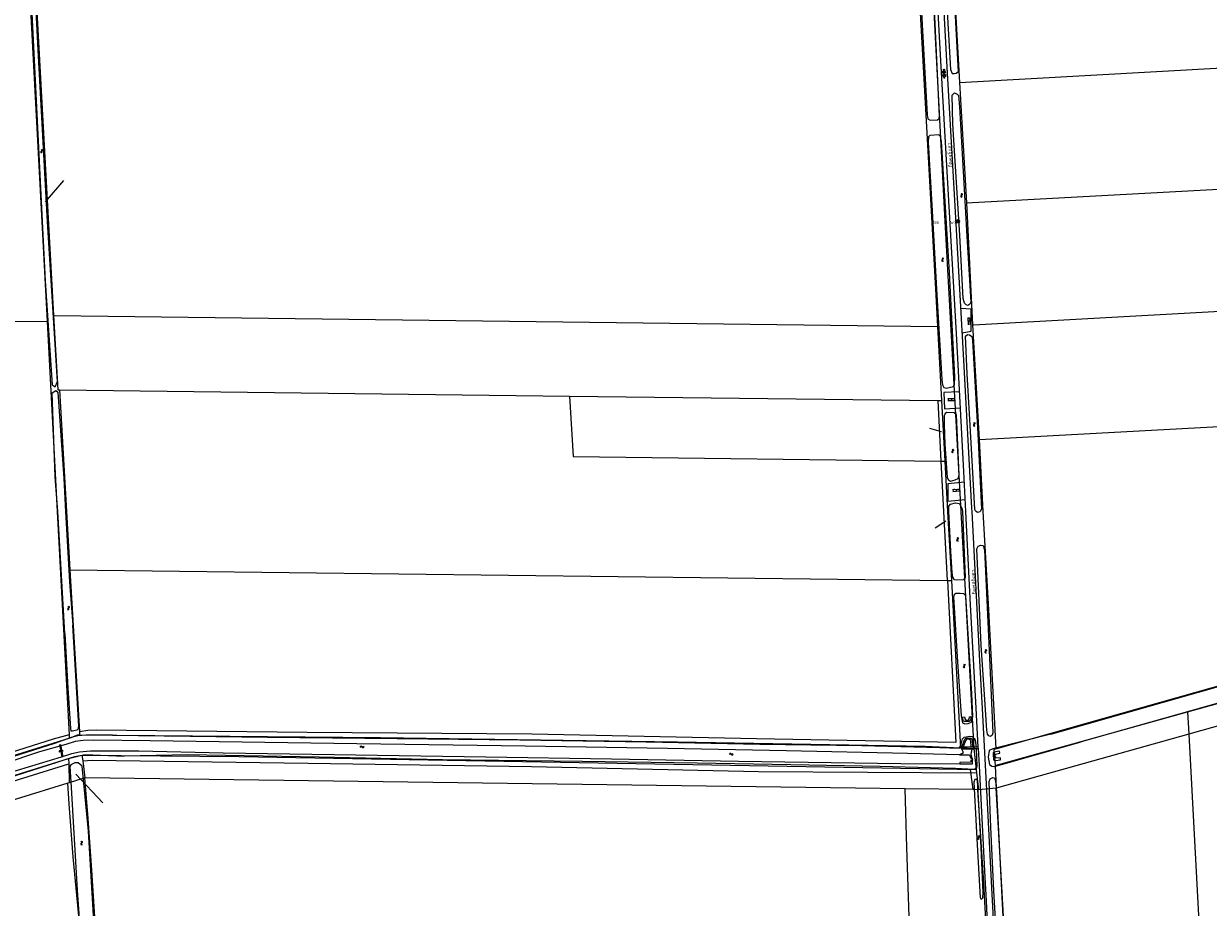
# Model space of a CAD drawing. Header units: metres. Extents: x 51973 to 58000, y 375000 to 380663.
# Tile 17 of 56: x 56212 to 57000, y 375736 to 376325. Entities that reach past the tile are written whole.
import ezdxf
from ezdxf.enums import TextEntityAlignment as Align

# ---------------------------------------------------------------- set-up
doc = ezdxf.new("R2010")
doc.units = ezdxf.units.M
doc.header["$LTSCALE"] = 0.1
doc.layers.get('0').update_dxf_attribs({"linetype": 'CONTINUOUS'})
doc.layers.add('B-WA-OG-TOPOGRAFIE-G', color=253, linetype='CONTINUOUS')
doc.styles.add('ISOCP', font='ISOCP.shx', dxfattribs={"height": 1.8})

# ---------------------------------------------------------------- blocks, each defined once
blk = doc.blocks.new('BIJPIJL')
at = {"color": 0}
blk.add_line((0, 0), (1, 0), dxfattribs=at)
blk = doc.blocks.new('S05')
at = {"color": 0}
for p, q in [((0.08, 0.3), (0.38, 0.59)), ((0.11, -0.19), (0.41, 0.09)), ((0.38, 0.59), (0.68, 0.71)), ((0.41, 0.09), (0.71, 0.21)), ((0.68, 0.71), (1.01, 0.62)), ((0.71, 0.21), (1.02, 0.12)), ((1.01, 0.62), (1.33, 0.37)), ((1.02, 0.12), (1.36, -0.12)), ((1.33, 0.37), (1.66, 0.13)), ((1.66, 0.13), (1.97, 0.04)), ((1.97, 0.04), (2.28, 0.16)), ((2.28, 0.16), (2.58, 0.44)), ((1.36, -0.12), (1.68, -0.37)), ((1.68, -0.37), (2, -0.46)), ((2, -0.46), (2.31, -0.33)), ((2.31, -0.33), (2.61, -0.05))]:
    blk.add_line(p, q, dxfattribs=at)
blk = doc.blocks.new('M01')
at = {"color": 0}
for radius in [1.05, 0.625]:
    blk.add_circle((0, 0), radius, dxfattribs=at)
blk = doc.blocks.new('S022')
at = {"color": 0}
for p, q in [((0.01, 1.15), (0.31, 1.15)), ((0.31, -2.3), (0.31, 2.3)), ((0.31, 2.1), (1.51, 2.1)), ((0.31, 0), (1.51, 0)), ((1.51, -2.3), (1.51, 2.3)), ((1.51, 1.05), (1.81, 1.05)), ((0.01, -1.15), (0.31, -1.15)), ((0.31, -2.1), (1.51, -2.1)), ((1.51, -1.05), (1.81, -1.05))]:
    blk.add_line(p, q, dxfattribs=at)
blk = doc.blocks.new('S016')
at = {"color": 0, "linetype": 'Continuous'}
for points in [[(0.01, -0.38), (2.65, 1.15)], [(2.65, -1.15), (0.01, 0.38)], [(5.07, -1.15), (1.09, 1.15)], [(1.09, -1.15), (5.07, 1.15)], [(6.16, -0.38), (3.51, 1.15)], [(3.51, -1.15), (6.16, 0.37)]]:
    blk.add_lwpolyline(points, dxfattribs=at)

msp = doc.modelspace()

# ---------------------------------------------------------------- linework, layer by layer
at = {"layer": 'B-WA-OG-TOPOGRAFIE-G'}
for points in [[(56802.99, 376612.057), (56825.044, 376193.14), (56835.717, 376000)], [(56803.901, 376417.73), (56807.81, 376347.85), (56818.79, 376148.15), (56820.151, 376123.176)], [(56806.832, 376380.502), (56813.358, 376264.051), (56813.663, 376261.386), (56815.18, 376260.575), (56820.123, 376260.736), (56821.201, 376261.591), (56821.529, 376263.205), (56817.685, 376343.754), (56813.639, 376409.967), (56811.811, 376412.344), (56808.548, 376412.504), (56806.579, 376411.786), (56805.285, 376410.252), (56805.108, 376407.64), (56806.832, 376380.502)], [(56212.748, 376400.903), (56212.75, 376400.87), (56227.389, 376126.429)], [(56828.269, 376406.215), (56831.18, 376349.09), (56834.895, 376285.577)], [(56823.564, 376387.487), (56828.82, 376294.328), (56830.02, 376291.652), (56831.215, 376291.538), (56832.684, 376291.865), (56834.082, 376292.922), (56833.89, 376296.576), (56828.624, 376396.493)], [(56217.626, 376385.804), (56217.63, 376385.74), (56231.609, 376130.365)], [(56839.061, 376000), (56837.708, 376026.513), (56832.769, 376118.352), (56827.888, 376202.954), (56822.065, 376304.089), (56817.571, 376389.153)], [(56821.174, 376390.596), (56826.382, 376295.701), (56831.507, 376207.233), (56837.296, 376104.577), (56842.832, 376002.203), (56842.949, 376000)], [(56225.948, 376153.474), (56230.619, 376084.141), (56232.582, 376082.798), (56234.086, 376086.419), (56227.574, 376192.77), (56221.211, 376307.261), (56217.477, 376381.065), (56216.186, 376382.244), (56214.567, 376380.999), (56218.398, 376304.984), (56223.046, 376210.781), (56225.948, 376153.474)], [(56834.895, 376285.577), (57232.441, 376307.722)], [(56834.895, 376285.577), (56839.584, 376205.426)], [(56830.387, 376257.777), (56830.042, 376277.083), (56831.44, 376278.598), (56833.155, 376277.757), (56834.221, 376276.873), (56834.904, 376269.402), (56839.803, 376183.287), (56842.306, 376139.18), (56841.774, 376137.957), (56840.323, 376137.164), (56839.348, 376137.525), (56838.05, 376138.541), (56837.32, 376141.702), (56835.1, 376183.835), (56830.387, 376257.777)], [(56819.744, 376144.067), (56822.957, 376087.877), (56823.45, 376084.148), (56824.365, 376082.364), (56826.042, 376082.044), (56830.791, 376083.024), (56831.579, 376084.269), (56831.803, 376089.519), (56828.138, 376158.953), (56822.802, 376246.364), (56822.201, 376249.703), (56821.067, 376250.697), (56815.173, 376250.209), (56814.137, 376249.343), (56814.02, 376245.812), (56816.46, 376203.865), (56819.744, 376144.067)], [(56839.584, 376205.426), (57236.655, 376227.069)], [(56839.584, 376205.426), (56843.51, 376124.1)], [(56844.173, 376124.147), (57240.883, 376146.145)], [(56836.486, 376118.945), (56842.679, 376119.898), (56842.679, 376134.6), (56835.577, 376135.061)], [(56000, 376127.198), (56227.389, 376126.429)], [(56227.389, 376126.429), (56234.075, 376000)], [(56231.609, 376130.365), (56234.312, 376080.986), (56234.827, 376080.98)], [(56231.609, 376130.365), (56232.146, 376130.359)], [(56232.146, 376130.359), (56820.151, 376123.176)], [(56820.151, 376123.176), (56822.845, 376073.758)], [(56839.875, 376091.505), (56838.914, 376116.645), (56840.129, 376117.664), (56841.438, 376117.52), (56842.978, 376116.527), (56843.418, 376113.752), (56847.099, 376051.744), (56849.4, 376001.358), (56848.574, 376000)], [(56843.51, 376124.1), (56844.173, 376124.147)], [(56843.51, 376124.1), (56847.87, 376047.77)], [(56845.767, 376000), (56845.018, 376001.258), (56843.543, 376029.866), (56841.632, 376061.25), (56839.875, 376091.505)], [(56232.562, 376023.049), (56230.588, 376078.839), (56233.041, 376080.448), (56234.4, 376079.27), (56238.304, 376021.886)], [(56234.827, 376080.98), (56235.512, 376080.972)], [(56235.512, 376080.972), (56240.175, 376000)], [(56235.512, 376080.972), (56235.82, 376080.968), (56575.229, 376076.799)], [(56834.338, 376079.622), (56824.304, 376079.155), (56824.771, 376068.187), (56835.426, 376068.946)], [(56575.229, 376076.799), (56820.339, 376073.789)], [(56575.229, 376076.799), (56577.465, 376036.496), (56822.483, 376033.463)], [(56820.339, 376073.789), (56822.845, 376073.758)], [(56820.339, 376073.789), (56822.483, 376033.463)], [(56822.845, 376073.758), (56825.043, 376033.432)], [(56848.138, 376047.784), (57244.89, 376069.448)], [(56825.052, 376044.678), (56826.57, 376022.443), (56827.458, 376020.993), (56828.805, 376020.153), (56831.854, 376020.95), (56833.825, 376021.927), (56834.587, 376024.185), (56832.834, 376064.224), (56831.344, 376065.645), (56826.49, 376065.872), (56825.282, 376065.228), (56824.568, 376063.553), (56824.628, 376057.838), (56825.052, 376044.678)], [(56847.87, 376047.77), (56848.138, 376047.784)], [(56847.87, 376047.77), (56850.464, 376000)], [(56822.483, 376033.463), (56825.043, 376033.432)], [(56822.483, 376033.463), (56824.261, 376000)], [(56825.043, 376033.432), (56826.865, 376000)], [(56234.344, 376000), (56232.562, 376023.049)], [(56238.304, 376021.886), (56239.555, 376000)], [(56838.067, 376019.486), (56827.104, 376018.248), (56827.104, 376006.813), (56838.653, 376007.986)], [(56234.075, 376000), (56241.948, 375851.131)], [(56238.967, 375918.576), (56234.652, 375996.017), (56234.344, 376000)], [(56239.555, 376000), (56242.241, 375952.996), (56244.325, 375924.188)], [(56240.175, 376000), (56242.421, 375960.992)], [(56824.261, 376000), (56826.713, 375953.864)], [(56826.865, 376000), (56829.382, 375953.831)], [(56827.781, 376000), (56827.614, 376003.407), (56828.727, 376004.856), (56832.111, 376005.713), (56834.796, 376005.199), (56836.647, 376001.441), (56836.71, 376000)], [(56829.081, 375973.483), (56827.781, 376000)], [(56836.71, 376000), (56838.629, 375956.019), (56837.478, 375954.405), (56833.028, 375954.095), (56831.583, 375954.422), (56830.342, 375956.103), (56829.912, 375959.272), (56829.081, 375973.483)], [(56835.717, 376000), (56844.444, 375842.085)], [(56845.893, 375869.007), (56842.025, 375941.911), (56839.061, 376000)], [(56842.949, 376000), (56848.232, 375900.362), (56849.833, 375868.705)], [(56848.574, 376000), (56848.381, 375999.683), (56846.786, 375999.333), (56845.828, 375999.898), (56845.767, 376000)], [(56850.464, 376000), (56854.031, 375934.297), (56859.056, 375841.751)], [(56849.167, 375910.892), (56846.275, 375975.035), (56847.245, 375976.751), (56848.991, 375977.556), (56850.485, 375977.294), (56851.367, 375974.469), (56854.885, 375902.371), (56857.087, 375852.455), (56856.598, 375850.973), (56855.422, 375850.167), (56854.336, 375850.465), (56853.457, 375851.647), (56852.937, 375854.382), (56851.494, 375877.964), (56849.167, 375910.892)], [(56242.421, 375960.992), (56826.713, 375953.864)], [(56242.421, 375960.992), (56248.822, 375853.113)], [(56859.056, 375841.751), (57100.52, 375910.19), (57250.406, 375963.876)], [(56826.728, 375953.864), (56832.359, 375846.046), (56699.671, 375848.51), (56549.954, 375851.51), (56400.433, 375852.672), (56260.185, 375854.326), (56254.47, 375854.074), (56248.822, 375853.113)], [(56826.713, 375953.864), (56826.728, 375953.864)], [(56826.728, 375953.864), (56829.382, 375953.831)], [(56829.382, 375953.831), (56835.45, 375842.49)], [(56835.845, 375863.714), (56836.827, 375859.152), (56838.272, 375858.446), (56840.683, 375858.697), (56842.886, 375859.549), (56843.693, 375863.317), (56843.137, 375878.539), (56839.103, 375943.711), (56837.809, 375944.981), (56835.227, 375945.373), (56832.445, 375945.385), (56831.296, 375944.411), (56830.902, 375943.115), (56833.257, 375903.12), (56835.845, 375863.714)], [(56238.967, 375918.576), (56241.084, 375882.212), (56242.809, 375855.339), (56243.133, 375853.812), (56244.162, 375853.73), (56247.991, 375854.689), (56248.323, 375856.896), (56248.01, 375864.401), (56244.325, 375924.188)], [(56895.677, 375851.573), (57018.152, 375886.421), (57091.518, 375906.9), (57102.494, 375909.679), (57103.586, 375909.375), (57105.039, 375906.956), (57105.418, 375903.63), (57105.378, 375901.793), (57104.359, 375900.692), (57100.187, 375898.559), (57082.538, 375893.139), (57008.714, 375872.626), (56915.789, 375846.429)], [(56986.65, 375866.448), (57099.08, 375897.835)], [(57099.407, 375883.074), (56987.46, 375851.63)], [(56855.747, 375685.131), (56853.957, 375719.189), (56853.35, 375730.737), (56852.827, 375740.695), (56852.008, 375756.27), (56848.039, 375830.53), (56847.401, 375841.962), (56847.352, 375842.849), (56845.893, 375869.007)], [(56849.833, 375868.705), (56853.442, 375801.691), (56856.203, 375749.214), (56860.422, 375669.936), (56862.439, 375625.349), (56863.022, 375617.336), (56864.874, 375608.015), (56867.755, 375600.826), (56871.338, 375594.598), (56876.639, 375587.521), (56884.093, 375579.971), (56892.156, 375572.903), (56906.121, 375560.969), (56945.738, 375526.832), (56964.53, 375507.658), (56971.25, 375503.007), (56974.828, 375501.268), (56981.828, 375500.785), (56986.211, 375501.426), (56991.804, 375503.767), (56998.885, 375506.283), (57007.01, 375508.051), (57009.692, 375508.579)], [(56858.64, 375830.71), (56986.65, 375866.448)], [(56986.65, 375866.448), (56987.46, 375851.63)], [(56838.104, 375863.074), (56838.569, 375861.625), (56839.445, 375860.975), (56840.449, 375860.971), (56841.066, 375861.337), (56841.487, 375862.687), (56841.488, 375863.193), (56842.45, 375863.423), (56842.295, 375861.508), (56841.921, 375860.411), (56841.202, 375860.075), (56838.191, 375859.958), (56837.568, 375860.279), (56837.252, 375860.842), (56836.847, 375862.943), (56838.104, 375863.074)], [(56241.948, 375851.131), (56231.396, 375848.191), (56188.43, 375834.739), (56000, 375776.057)], [(56270.854, 375850.987), (56253.199, 375850.946), (56247.822, 375850.497), (56243.326, 375849.292), (56232.219, 375845.498), (56185.835, 375830.719), (56108.848, 375806.259), (56054.837, 375789.531), (56000, 375772.73)], [(56000, 375773.524), (56242.064, 375848.956)], [(56241.948, 375851.131), (56242.064, 375848.956)], [(56242.064, 375848.956), (56242.59, 375849.12), (56247.62, 375851.17), (56248.938, 375851.158)], [(56248.822, 375853.113), (56248.938, 375851.158)], [(56248.938, 375851.158), (56449.21, 375849.36), (56647.02, 375846.51), (56811.9, 375843.57), (56835.45, 375842.49)], [(56270.854, 375850.987), (56374.09, 375849.722), (56460.272, 375848.794), (56542.06, 375847.727), (56626.095, 375846.398), (56701.837, 375844.966), (56769.891, 375844.033), (56821.691, 375842.733), (56834.545, 375842.303), (56835.756, 375844.097), (56836.79, 375848.399), (56838.033, 375849.648), (56841.809, 375850.311), (56843.334, 375850.153), (56844.663, 375848.714)], [(56836.396, 375843.195), (56838.266, 375848.352), (56838.935, 375849.014), (56842.469, 375849.014), (56843.221, 375848.353)], [(56842.672, 375843.113), (56842.433, 375847.45), (56841.365, 375848.233), (56839.807, 375848.193), (56839.235, 375847.866), (56838.843, 375847.205), (56837.2, 375843.185)], [(56843.221, 375848.353), (56843.578, 375843.101)], [(56844.663, 375848.714), (56845.147, 375847.705), (56845.956, 375842.87)], [(56895.677, 375851.573), (56856.951, 375841.847), (56854.555, 375840.67), (56853.948, 375836.38), (56854.848, 375831.517), (56856.246, 375830.241), (56857.933, 375830.087), (56862.718, 375831.44), (56915.789, 375846.429)], [(56987.46, 375851.63), (56859.2, 375815.6)], [(56987.46, 375851.63), (56990.526, 375793.13), (56996.6, 375681.04), (57002.308, 375585.378), (57005.474, 375528.974)], [(56834.905, 375837.756), (56800.156, 375838.772), (56719.524, 375840.581), (56640.387, 375842.142), (56545.625, 375843.702), (56433.458, 375845.183), (56295.922, 375847.127), (56258.279, 375847.523), (56251.336, 375847.475), (56245.964, 375846.772), (56239.797, 375844.834), (56222.282, 375839.829), (56197.722, 375831.688), (56098.483, 375800.716), (56000, 375770.489)], [(56000, 375762.965), (56019.797, 375769.091), (56055.533, 375780.349), (56113.08, 375798.509), (56170.683, 375816.446), (56236.803, 375836.598), (56243.748, 375838.646), (56248.804, 375839.863), (56256.248, 375840.466), (56288.41, 375840.545), (56344.4, 375839.211), (56418.332, 375838.081), (56519.426, 375836.591), (56603.138, 375835.085), (56687.678, 375833.733), (56795.738, 375831.996), (56835.073, 375831.825)], [(56235.753, 375844.565), (56236.227, 375844.621), (56237.809, 375836.596), (56237.391, 375836.568), (56235.753, 375844.565)], [(56834.905, 375837.756), (56837.476, 375839.48), (56836.322, 375841.583)], [(56835.45, 375842.49), (56844.444, 375842.085)], [(56844.147, 375843.094), (56844.138, 375842.898), (56844.094, 375841.996), (56844.074, 375841.594), (56843.267, 375841.593), (56836.322, 375841.583), (56836.396, 375843.195), (56837.2, 375843.185), (56842.672, 375843.113), (56843.578, 375843.101), (56844.147, 375843.094)], [(56842.67, 375838.186), (56843.267, 375841.593)], [(56844.094, 375841.996), (56846.048, 375841.976), (56847.401, 375841.962)], [(56847.352, 375842.849), (56845.956, 375842.87), (56844.138, 375842.898)], [(56844.444, 375842.085), (56845.867, 375828.001)], [(56846.334, 375829.482), (56846.518, 375830.463), (56846.048, 375841.976)], [(56858.746, 375837.556), (56858.657, 375838.339), (56861.724, 375838.945), (56861.43, 375840.361), (56857.665, 375839.684), (56857.219, 375839.244), (56857.218, 375838.242), (56857.562, 375834.541), (56857.883, 375834.224), (56858.813, 375834.006), (56862.141, 375834.499), (56862.198, 375835.807), (56858.962, 375835.592), (56858.93, 375836.485)], [(56859.056, 375841.751), (56857.64, 375841.35), (56858.64, 375830.71)], [(56000, 375760.464), (56021.762, 375766.948), (56100.307, 375791.064), (56194.981, 375820.474), (56234.063, 375832.902), (56239.931, 375834.987), (56245.739, 375836.634), (56251.455, 375837.903)], [(56000, 375760.406), (56095, 375789.57), (56241.59, 375835.43)], [(56241.59, 375835.43), (56250.5, 375837.73)], [(56241.59, 375835.43), (56241.672, 375831.816)], [(56247.186, 375747.783), (56248.742, 375725.848), (56252.24, 375723.652), (56255.899, 375723.462), (56257.863, 375725.003), (56258.18, 375730.765), (56254.928, 375787.122), (56250.538, 375830.204), (56247.958, 375832.421), (56245.784, 375832.446), (56243.013, 375831.221), (56242.498, 375830.049), (56243.022, 375819.789), (56247.186, 375747.783)], [(56250.5, 375837.73), (56355.07, 375836.72), (56845.867, 375828.001)], [(56250.5, 375837.73), (56251.008, 375833.864)], [(56251.008, 375833.864), (56254.076, 375834.155), (56257.292, 375834.243), (56401.177, 375832.214), (56549.843, 375830.156), (56701.016, 375826.817), (56846.132, 375825.814)], [(56251.008, 375833.864), (56252.5, 375822.5)], [(56251.455, 375837.903), (56257.659, 375837.774), (56278.531, 375836.86)], [(56846.334, 375829.482), (56845.72, 375828.703), (56844.404, 375828.069), (56832.096, 375828.704), (56781.944, 375829.987), (56722.426, 375831.213), (56660.238, 375832.231), (56583.633, 375833.357), (56490.598, 375834.456), (56408.34, 375836.365), (56321.175, 375837.923), (56278.531, 375836.86)], [(56834.905, 375837.756), (56841.509, 375837.86), (56842.274, 375835.556)], [(56842.312, 375834.345), (56842.402, 375833.01), (56834.983, 375832.796), (56835.073, 375831.825), (56843.523, 375831.845), (56843.457, 375834.269)], [(56842.274, 375835.556), (56843.361, 375835.632), (56843.457, 375834.269), (56842.312, 375834.345)], [(56843.361, 375835.632), (56842.67, 375838.186)], [(56858.93, 375836.485), (56857.823, 375836.32), (56857.706, 375837.455), (56858.746, 375837.556)], [(56000, 375757.034), (56194.511, 375817.258), (56241.672, 375831.816)], [(56241.672, 375831.816), (56241.96, 375819.24)], [(56841.971, 375828.07), (56843.609, 375814.652)], [(56845.867, 375828.001), (56845.879, 375827.884), (56846.132, 375825.814)], [(56846.132, 375825.814), (56847.5, 375814.6)], [(56858.64, 375830.71), (56859.2, 375815.6)], [(56241.155, 375818.991), (56000, 375744.344)], [(56241.96, 375819.24), (56241.155, 375818.991)], [(56248.609, 375728.284), (56244.63, 375769.861), (56241.946, 375805.225), (56241.155, 375818.991)], [(56252.5, 375822.5), (56241.96, 375819.24)], [(56798.64, 375815.25), (56252.5, 375822.5)], [(56259.367, 375726.366), (56257.057, 375761.133), (56254.658, 375795.438), (56252.5, 375822.5)], [(56846.831, 375774), (56848.546, 375742.947), (56849.119, 375741.934), (56849.688, 375741.885), (56850.271, 375742.536), (56850.668, 375746.17), (56849.073, 375780.995), (56846.871, 375820.695), (56845.86, 375821.698), (56845.014, 375821.53), (56844.388, 375819.667), (56845.978, 375790.328), (56846.831, 375774)], [(56854.92, 375806.994), (56854.57, 375820.166), (56855.254, 375821.863), (56856.92, 375822.762), (56858.039, 375822.504), (56858.758, 375820.645), (56859.554, 375813.188), (56862.307, 375756.366), (56865.005, 375703.683), (56869.469, 375617.626), (56869.508, 375613.249), (56868.946, 375612.503), (56867.96, 375612.372), (56866.779, 375613.053), (56865.819, 375614.476), (56864.221, 375636.512), (56861.248, 375686.355), (56857.77, 375747.31), (56855.734, 375789.625), (56854.92, 375806.994)], [(56846.906, 375814.608), (56843.609, 375814.652), (56798.64, 375815.25)], [(56804.096, 375642.641), (56802.137, 375703.878), (56799.793, 375776.172), (56798.64, 375815.25)], [(56846.906, 375814.608), (56850.829, 375752.288), (56853.638, 375699.52), (56857.007, 375639.482), (56858.019, 375619.453)], [(56847.5, 375814.6), (56846.906, 375814.608)], [(56859.2, 375815.6), (56847.5, 375814.6)], [(56872.278, 375608.346), (56870.951, 375611.06), (56870.414, 375614.819), (56869.93, 375620.064), (56869.849, 375621.85), (56868.936, 375640.55), (56867.309, 375676.041), (56863.747, 375738.224), (56860.624, 375793.022), (56859.2, 375815.6)]]:
    msp.add_lwpolyline(points, dxfattribs=at)

# ---------------------------------------------------------------- block references
for name, p, rotation in [('S016', (56824.754, 376288.233), 93.32607360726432), ('S05', (56223.868, 376238.455), 92.80805306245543), ('S05', (56835.939, 376211.817), 273.4404948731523), ('S05', (56823.368, 376169.039), 272.2356368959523), ('S022', (56841.979, 376126.665), 184.8778808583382), ('S022', (56829.438, 376075.421), 270), ('S05', (56844.437, 376059.304), 271.891965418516), ('S05', (56830.07, 376041.528), 272.9796737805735), ('S022', (56832.472, 376014.981), 274.7588856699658), ('S05', (56833.294, 375982.733), 272.8080530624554), ('S05', (56241.266, 375936.865), 273.094058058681), ('S05', (56852.078, 375908.219), 272.0065389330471), ('S05', (56837.765, 375898.449), 270.802088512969), ('S05', (56237.651, 375840.725), 198.12681251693), ('S05', (56435.71, 375843.08), 0.4010639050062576), ('S05', (56681.488, 375838.249), 0.05729575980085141), ('S05', (56249.921, 375780.478), 274.7018083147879), ('S05', (56847.791, 375781.268), 91.94925412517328)]:
    msp.add_blockref(name, p, dxfattribs=dict(at, rotation=rotation))
at = {"layer": 'B-WA-OG-TOPOGRAFIE-G', "color": 7}
for p, xscale, yscale, rotation in [((56226.175, 376206.045), 18.71275698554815, 18.71275698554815, 49.33859434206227), ((56822.865, 376052.965), 8.021615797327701, 8.021615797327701, 164.5569447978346), ((56825.795, 375993.515), 8.64777613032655, 8.64777613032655, 213.6827172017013), ((56246.325, 375824.995), 26.32747283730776, 26.32747283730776, 313.2854566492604)]:
    msp.add_blockref('BIJPIJL', p, dxfattribs=dict(at, xscale=xscale, yscale=yscale, rotation=rotation))
at = {"layer": 'B-WA-OG-TOPOGRAFIE-G'}
ref = msp.add_blockref('M01', (56833.84, 376193.18), dxfattribs=at)
ref.add_attrib('0', '308      W77', dxfattribs={"layer": '0', "color": 0, "height": 1.8, "style": 'ISOCP'}).set_placement((56833.84, 376193.18), align=Align.TOP_RIGHT)

# ---------------------------------------------------------------- texts
at = {"layer": 'B-WA-OG-TOPOGRAFIE-G', "style": 'ISOCP'}
for rotation, p in [(273.268853, (56827.362, 376245.544)), (272.922473, (56843.019, 375961.279))]:
    msp.add_text('Langeweg', height=2.5, rotation=rotation, dxfattribs=at).set_placement(p)

doc.saveas('drawing.dxf')
